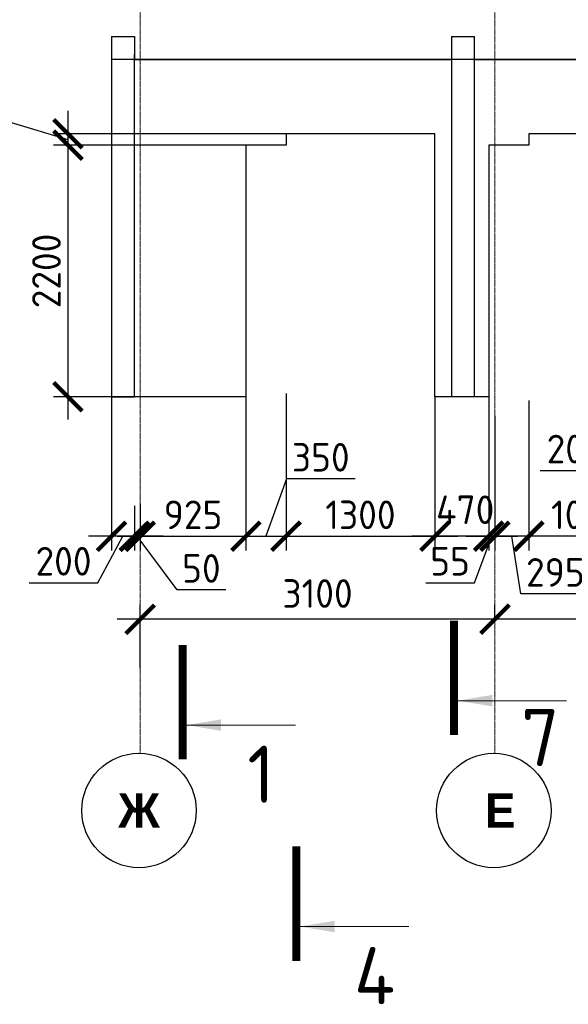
# Model space of a CAD drawing. Header units: millimetres. Extents: x 247266 to 730847, y -636031 to 10052.
# Tile 146 of 256: x 531554 to 536347, y -299511 to -290901. Entities that reach past the tile are written whole.
import ezdxf

# ---------------------------------------------------------------- set-up
doc = ezdxf.new("R2010")
doc.units = ezdxf.units.MM
for name, pattern in [('______5', [1100, 800, -100, 100, -100]), ('________', [0]), ('HIDDEN2', [4.7625, 3.175, -1.5875]), ('осевая', [50.8, 31.75, -6.35, 6.35, -6.35])]:
    doc.linetypes.add(name, pattern=pattern)
for name, color, linetype, lineweight in [('Standard', 7, 'Continuous', 25), ('Оси', 7, '______5', 18), ('Узлы', 7, 'Continuous', 0)]:
    doc.layers.add(name, color=color, linetype=linetype, lineweight=lineweight)
doc.layers.add('РАЗМЕРЫ', color=7, linetype='Continuous')
doc.styles.add('Century Gothic', font='GOTHIC.TTF')
doc.styles.add('GOST-2.304_Type-B', font='GOST_Common.ttf')
doc.dimstyles.new('СПДС', dxfattribs={"dimscale": 100, "dimtxt": 2.5, "dimasz": 2.5, "dimexe": 1.25, "dimexo": 0, "dimtad": 1, "dimdec": 0, "dimtxsty": 'GOST-2.304_Type-B', "dimblk": 'ARCHTICK', "dimcen": 2.5, "dimdle": 2, "dimadec": 0, "dimazin": 2, "dimtfac": 0.75, "dimtdec": 0, "dimtmove": 1, "dimatfit": 3, "dimfxl": 1, "dimtolj": 1, "dimarcsym": 1})

# ---------------------------------------------------------------- blocks, each defined once
blk = doc.blocks.new('NSY101')
at = {"color": 0, "linetype": 'ByBlock', "lineweight": -2}
blk.add_circle((0, 0), 50, dxfattribs=at)
blk = doc.blocks.new('_ArchTick')
at = {"color": 0, "linetype": 'ByBlock', "const_width": 0.15}
blk.add_lwpolyline([(-0.5, -0.5), (0.5, 0.5)], dxfattribs=at)
blk = doc.blocks.new('*D1082')
at = {"color": 0, "lineweight": -2}
for p, q in [((538706.6, -296143.4), (538706.6, -296018.4)), ((539806.6, -296143.4), (539806.6, -296018.4)), ((540006.6, -296143.4), (538506.6, -296143.4))]:
    blk.add_line(p, q, dxfattribs=at)
at = {"layer": 'DEFPOINTS', "color": 0, "ltscale": 100}
for p in [(538706.6, -296143.4), (538706.6, -296143.4), (539806.6, -296143.4)]:
    blk.add_point(p, dxfattribs=at)
at = {"color": 0, "lineweight": -2, "ltscale": 100, "xscale": 250, "yscale": 250, "zscale": 250, "rotation": 180}
blk.add_blockref('_ArchTick', (538706.6, -296143.4), dxfattribs=at)
at = {"color": 0, "lineweight": -2, "ltscale": 100, "xscale": 250, "yscale": 250, "zscale": 250}
blk.add_blockref('_ArchTick', (539806.6, -296143.4), dxfattribs=at)
at = {"color": 0, "lineweight": 0, "ltscale": 100, "insert": (539256.6, -295918.3), "char_height": 250, "width": 83333.333, "attachment_point": 5, "style": 'GOST-2.304_Type-B'}
blk.add_mtext('\\A1;1100', dxfattribs=at)
blk = doc.blocks.new('*D1083')
at = {"color": 0, "lineweight": -2}
for p, q in [((535706.6, -296143.4), (535706.6, -296018.4)), ((538706.6, -296143.4), (538706.6, -296018.4)), ((538906.6, -296143.4), (535506.6, -296143.4))]:
    blk.add_line(p, q, dxfattribs=at)
at = {"layer": 'DEFPOINTS', "color": 0, "ltscale": 100}
for p in [(535706.6, -296143.4), (535706.6, -296143.4), (538706.6, -296143.4)]:
    blk.add_point(p, dxfattribs=at)
at = {"color": 0, "lineweight": -2, "ltscale": 100, "xscale": 250, "yscale": 250, "zscale": 250, "rotation": 180}
blk.add_blockref('_ArchTick', (535706.6, -296143.4), dxfattribs=at)
at = {"color": 0, "lineweight": -2, "ltscale": 100, "xscale": 250, "yscale": 250, "zscale": 250}
blk.add_blockref('_ArchTick', (538706.6, -296143.4), dxfattribs=at)
at = {"color": 0, "lineweight": 0, "ltscale": 100, "insert": (537231.7, -295918.3), "char_height": 250, "width": 83333.333, "attachment_point": 5, "style": 'GOST-2.304_Type-B'}
blk.add_mtext('\\A1;3000', dxfattribs=at)
blk = doc.blocks.new('*D1084')
at = {"color": 0, "lineweight": -2}
for p, q in [((532606.6, -296567), (532606.6, -296018.4)), ((535706.6, -296143.4), (535706.6, -296018.4)), ((535906.6, -296143.4), (532406.6, -296143.4))]:
    blk.add_line(p, q, dxfattribs=at)
at = {"layer": 'DEFPOINTS', "color": 0, "ltscale": 100}
for p in [(532606.6, -296143.4), (535706.6, -296143.4), (532606.6, -296567)]:
    blk.add_point(p, dxfattribs=at)
at = {"color": 0, "lineweight": -2, "ltscale": 100, "xscale": 250, "yscale": 250, "zscale": 250, "rotation": 180}
blk.add_blockref('_ArchTick', (532606.6, -296143.4), dxfattribs=at)
at = {"color": 0, "lineweight": -2, "ltscale": 100, "xscale": 250, "yscale": 250, "zscale": 250}
blk.add_blockref('_ArchTick', (535706.6, -296143.4), dxfattribs=at)
at = {"color": 0, "lineweight": 0, "ltscale": 100, "insert": (534156.6, -295918.3), "char_height": 250, "width": 83333.333, "attachment_point": 5, "style": 'GOST-2.304_Type-B'}
blk.add_mtext('\\A1;3100', dxfattribs=at)
blk = doc.blocks.new('*D1085')
at = {"color": 0, "lineweight": -2}
for p, q in [((551462.2, -296143.4), (551462.2, -296018.4)), ((552562.2, -296143.4), (552562.2, -296018.4)), ((552762.2, -296143.4), (551262.2, -296143.4))]:
    blk.add_line(p, q, dxfattribs=at)
at = {"layer": 'DEFPOINTS', "color": 0, "ltscale": 100}
for p in [(551462.2, -296143.4), (551462.2, -296143.4), (552562.2, -296143.4)]:
    blk.add_point(p, dxfattribs=at)
at = {"color": 0, "lineweight": -2, "ltscale": 100, "xscale": 250, "yscale": 250, "zscale": 250, "rotation": 180}
blk.add_blockref('_ArchTick', (551462.2, -296143.4), dxfattribs=at)
at = {"color": 0, "lineweight": -2, "ltscale": 100, "xscale": 250, "yscale": 250, "zscale": 250}
blk.add_blockref('_ArchTick', (552562.2, -296143.4), dxfattribs=at)
at = {"color": 0, "lineweight": 0, "ltscale": 100, "insert": (552012.2, -295918.3), "char_height": 250, "width": 83333.333, "attachment_point": 5, "style": 'GOST-2.304_Type-B'}
blk.add_mtext('\\A1;1100', dxfattribs=at)
blk = doc.blocks.new('*D1086')
at = {"color": 0, "lineweight": -2}
for p, q in [((548462.2, -296143.4), (548462.2, -296018.4)), ((551462.2, -296143.4), (551462.2, -296018.4)), ((551662.2, -296143.4), (548262.2, -296143.4))]:
    blk.add_line(p, q, dxfattribs=at)
at = {"layer": 'DEFPOINTS', "color": 0, "ltscale": 100}
for p in [(548462.2, -296143.4), (548462.2, -296143.4), (551462.2, -296143.4)]:
    blk.add_point(p, dxfattribs=at)
at = {"color": 0, "lineweight": -2, "ltscale": 100, "xscale": 250, "yscale": 250, "zscale": 250, "rotation": 180}
blk.add_blockref('_ArchTick', (548462.2, -296143.4), dxfattribs=at)
at = {"color": 0, "lineweight": -2, "ltscale": 100, "xscale": 250, "yscale": 250, "zscale": 250}
blk.add_blockref('_ArchTick', (551462.2, -296143.4), dxfattribs=at)
at = {"color": 0, "lineweight": 0, "ltscale": 100, "insert": (549987.3, -295918.3), "char_height": 250, "width": 83333.333, "attachment_point": 5, "style": 'GOST-2.304_Type-B'}
blk.add_mtext('\\A1;3000', dxfattribs=at)
blk = doc.blocks.new('*D1087')
at = {"color": 0, "lineweight": -2}
for p, q in [((545362.2, -296567), (545362.2, -296018.4)), ((548462.2, -296143.4), (548462.2, -296018.4)), ((548662.2, -296143.4), (545162.2, -296143.4))]:
    blk.add_line(p, q, dxfattribs=at)
at = {"layer": 'DEFPOINTS', "color": 0, "ltscale": 100}
for p in [(545362.2, -296143.4), (548462.2, -296143.4), (545362.2, -296567)]:
    blk.add_point(p, dxfattribs=at)
at = {"color": 0, "lineweight": -2, "ltscale": 100, "xscale": 250, "yscale": 250, "zscale": 250, "rotation": 180}
blk.add_blockref('_ArchTick', (545362.2, -296143.4), dxfattribs=at)
at = {"color": 0, "lineweight": -2, "ltscale": 100, "xscale": 250, "yscale": 250, "zscale": 250}
blk.add_blockref('_ArchTick', (548462.2, -296143.4), dxfattribs=at)
at = {"color": 0, "lineweight": 0, "ltscale": 100, "insert": (546912.2, -295918.3), "char_height": 250, "width": 83333.333, "attachment_point": 5, "style": 'GOST-2.304_Type-B'}
blk.add_mtext('\\A1;3100', dxfattribs=at)
blk = doc.blocks.new('*D1163')
at = {"color": 0, "lineweight": -2}
for p, q in [((564889.3, -296356.6), (562939.3, -296356.6)), ((563139.3, -296356.6), (563139.3, -296481.6)), ((564689.3, -296356.6), (564689.3, -296481.6))]:
    blk.add_line(p, q, dxfattribs=at)
at = {"layer": 'DEFPOINTS', "color": 0, "ltscale": 100}
for p in [(563139.3, -296356.6), (563139.3, -296356.6), (564689.3, -296356.6)]:
    blk.add_point(p, dxfattribs=at)
at = {"color": 0, "lineweight": -2, "ltscale": 100, "xscale": 250, "yscale": 250, "zscale": 250, "rotation": 180}
blk.add_blockref('_ArchTick', (563139.3, -296356.6), dxfattribs=at)
at = {"color": 0, "lineweight": -2, "ltscale": 100, "xscale": 250, "yscale": 250, "zscale": 250}
blk.add_blockref('_ArchTick', (564689.3, -296356.6), dxfattribs=at)
at = {"color": 0, "lineweight": 0, "ltscale": 100, "insert": (563914.3, -296131.5), "char_height": 250, "width": 83333.333, "attachment_point": 5, "style": 'GOST-2.304_Type-B'}
blk.add_mtext('\\A1;1550', dxfattribs=at)
blk = doc.blocks.new('*D1164')
at = {"color": 0, "lineweight": -2}
for p, q in [((563339.3, -296356.6), (557239.3, -296356.6)), ((557439.3, -296356.6), (557439.3, -296481.6)), ((563139.3, -296356.6), (563139.3, -296481.6))]:
    blk.add_line(p, q, dxfattribs=at)
at = {"layer": 'DEFPOINTS', "color": 0, "ltscale": 100}
for p in [(557439.3, -296356.6), (557439.3, -296356.6), (563139.3, -296356.6)]:
    blk.add_point(p, dxfattribs=at)
at = {"color": 0, "lineweight": -2, "ltscale": 100, "xscale": 250, "yscale": 250, "zscale": 250, "rotation": 180}
blk.add_blockref('_ArchTick', (557439.3, -296356.6), dxfattribs=at)
at = {"color": 0, "lineweight": -2, "ltscale": 100, "xscale": 250, "yscale": 250, "zscale": 250}
blk.add_blockref('_ArchTick', (563139.3, -296356.6), dxfattribs=at)
at = {"color": 0, "lineweight": 0, "ltscale": 100, "insert": (560314.5, -296131.3), "char_height": 250, "width": 83333.333, "attachment_point": 5, "style": 'GOST-2.304_Type-B'}
blk.add_mtext('\\A1;5700', dxfattribs=at)
blk = doc.blocks.new('*D1383')
at = {"layer": 'DEFPOINTS', "color": 0, "ltscale": 100}
for p in [(536001.6, -294230.9), (537001.6, -294739.4), (536001.6, -295417.9)]:
    blk.add_point(p, dxfattribs=at)
at = {"layer": 'РАЗМЕРЫ', "color": 0, "lineweight": -2}
for p, q in [((536001.6, -294230.9), (536001.6, -295542.9)), ((537001.6, -294739.4), (537001.6, -295542.9)), ((537201.6, -295417.9), (535801.6, -295417.9))]:
    blk.add_line(p, q, dxfattribs=at)
at = {"layer": 'РАЗМЕРЫ', "color": 0, "lineweight": -2, "ltscale": 100, "xscale": 250, "yscale": 250, "zscale": 250, "rotation": 180}
blk.add_blockref('_ArchTick', (536001.6, -295417.9), dxfattribs=at)
at = {"layer": 'РАЗМЕРЫ', "color": 0, "lineweight": -2, "ltscale": 100, "xscale": 250, "yscale": 250, "zscale": 250}
blk.add_blockref('_ArchTick', (537001.6, -295417.9), dxfattribs=at)
at = {"layer": 'РАЗМЕРЫ', "color": 0, "lineweight": 0, "ltscale": 100, "insert": (536501.6, -295230.3), "char_height": 250, "attachment_point": 5, "style": 'GOST-2.304_Type-B'}
blk.add_mtext('\\A1;1000', dxfattribs=at)
blk = doc.blocks.new('*D1384')
at = {"layer": 'DEFPOINTS', "color": 0, "ltscale": 100}
for p in [(535651.6, -294104.8), (535181.6, -295032.9), (535181.6, -295417.9)]:
    blk.add_point(p, dxfattribs=at)
at = {"layer": 'РАЗМЕРЫ', "color": 0, "lineweight": -2}
for p, q in [((535651.6, -294104.8), (535651.6, -295542.9)), ((535181.6, -295032.9), (535181.6, -295542.9)), ((535851.6, -295417.9), (534981.6, -295417.9))]:
    blk.add_line(p, q, dxfattribs=at)
at = {"layer": 'РАЗМЕРЫ', "color": 0, "lineweight": -2, "ltscale": 100, "xscale": 250, "yscale": 250, "zscale": 250, "rotation": 180}
blk.add_blockref('_ArchTick', (535181.6, -295417.9), dxfattribs=at)
at = {"layer": 'РАЗМЕРЫ', "color": 0, "lineweight": -2, "ltscale": 100, "xscale": 250, "yscale": 250, "zscale": 250}
blk.add_blockref('_ArchTick', (535651.6, -295417.9), dxfattribs=at)
at = {"layer": 'РАЗМЕРЫ', "color": 0, "lineweight": 0, "ltscale": 100, "insert": (535446.6, -295186.1), "char_height": 250, "attachment_point": 5, "style": 'GOST-2.304_Type-B'}
blk.add_mtext('\\A1;470', dxfattribs=at)
blk = doc.blocks.new('*D1387')
at = {"layer": 'DEFPOINTS', "color": 0, "ltscale": 100}
for p in [(536001.6, -294230.9), (535706.6, -295242), (535706.6, -295417.9)]:
    blk.add_point(p, dxfattribs=at)
at = {"layer": 'РАЗМЕРЫ', "color": 0, "lineweight": -2}
for p, q in [((536001.6, -294230.9), (536001.6, -295542.9)), ((535706.6, -295242), (535706.6, -295542.9)), ((536201.6, -295417.9), (535506.6, -295417.9)), ((535934, -295921.3), (535854.1, -295417.9)), ((536534.5, -295921.3), (535934, -295921.3))]:
    blk.add_line(p, q, dxfattribs=at)
at = {"layer": 'РАЗМЕРЫ', "color": 0, "lineweight": -2, "ltscale": 100, "xscale": 250, "yscale": 250, "zscale": 250, "rotation": 180}
blk.add_blockref('_ArchTick', (535706.6, -295417.9), dxfattribs=at)
at = {"layer": 'РАЗМЕРЫ', "color": 0, "lineweight": -2, "ltscale": 100, "xscale": 250, "yscale": 250, "zscale": 250}
blk.add_blockref('_ArchTick', (536001.6, -295417.9), dxfattribs=at)
at = {"layer": 'РАЗМЕРЫ', "color": 0, "lineweight": 0, "ltscale": 100, "insert": (536234.3, -295733.7), "char_height": 250, "attachment_point": 5, "style": 'GOST-2.304_Type-B'}
blk.add_mtext('\\A1;295', dxfattribs=at)
blk = doc.blocks.new('*D1388')
at = {"layer": 'DEFPOINTS', "color": 0, "ltscale": 100}
for p in [(532606.6, -295135.4), (532556.6, -295151.7), (532556.6, -295417.9)]:
    blk.add_point(p, dxfattribs=at)
at = {"layer": 'РАЗМЕРЫ', "color": 0, "lineweight": -2}
for p, q in [((532606.6, -295135.4), (532606.6, -295542.9)), ((532556.6, -295151.7), (532556.6, -295542.9)), ((532806.6, -295417.9), (532356.6, -295417.9)), ((532928.6, -295886.4), (532581.6, -295417.9)), ((533353.9, -295886.4), (532928.6, -295886.4))]:
    blk.add_line(p, q, dxfattribs=at)
at = {"layer": 'РАЗМЕРЫ', "color": 0, "lineweight": -2, "ltscale": 100, "xscale": 250, "yscale": 250, "zscale": 250}
blk.add_blockref('_ArchTick', (532556.6, -295417.9), dxfattribs=at)
at = {"layer": 'РАЗМЕРЫ', "color": 0, "lineweight": -2, "ltscale": 100, "xscale": 250, "yscale": 250, "zscale": 250, "rotation": 180}
blk.add_blockref('_ArchTick', (532606.6, -295417.9), dxfattribs=at)
at = {"layer": 'РАЗМЕРЫ', "color": 0, "lineweight": 0, "ltscale": 100, "insert": (533141.3, -295698.8), "char_height": 250, "attachment_point": 5, "style": 'GOST-2.304_Type-B'}
blk.add_mtext('\\A1;50', dxfattribs=at)
blk = doc.blocks.new('*D1396')
at = {"layer": 'DEFPOINTS', "color": 0, "ltscale": 100}
for p in [(532356.6, -294198.2), (532556.6, -295151.7), (532356.6, -295417.9)]:
    blk.add_point(p, dxfattribs=at)
at = {"layer": 'РАЗМЕРЫ', "color": 0, "lineweight": -2}
for p, q in [((532356.6, -294198.2), (532356.6, -295542.9)), ((532556.6, -295151.7), (532556.6, -295542.9)), ((532756.6, -295417.9), (532156.6, -295417.9)), ((532237.4, -295824.1), (532456.6, -295417.9)), ((531636.9, -295824.1), (532237.4, -295824.1))]:
    blk.add_line(p, q, dxfattribs=at)
at = {"layer": 'РАЗМЕРЫ', "color": 0, "lineweight": -2, "ltscale": 100, "xscale": 250, "yscale": 250, "zscale": 250, "rotation": 180}
blk.add_blockref('_ArchTick', (532356.6, -295417.9), dxfattribs=at)
at = {"layer": 'РАЗМЕРЫ', "color": 0, "lineweight": -2, "ltscale": 100, "xscale": 250, "yscale": 250, "zscale": 250}
blk.add_blockref('_ArchTick', (532556.6, -295417.9), dxfattribs=at)
at = {"layer": 'РАЗМЕРЫ', "color": 0, "lineweight": 0, "ltscale": 100, "insert": (531937.2, -295636.5), "char_height": 250, "attachment_point": 5, "style": 'GOST-2.304_Type-B'}
blk.add_mtext('\\A1;200', dxfattribs=at)
blk = doc.blocks.new('*D1391')
at = {"layer": 'DEFPOINTS', "color": 0, "ltscale": 100}
for p in [(537001.6, -292365), (537201.6, -292395.1), (537001.6, -294516.1)]:
    blk.add_point(p, dxfattribs=at)
at = {"layer": 'РАЗМЕРЫ', "color": 0, "lineweight": -2}
for p, q in [((537001.6, -292365), (537001.6, -294641.1)), ((537201.6, -292395.1), (537201.6, -294641.1)), ((536702.7, -294842.9), (537101.6, -294516.1)), ((537401.6, -294516.1), (536801.6, -294516.1)), ((536102.2, -294842.9), (536702.7, -294842.9))]:
    blk.add_line(p, q, dxfattribs=at)
at = {"layer": 'РАЗМЕРЫ', "color": 0, "lineweight": -2, "ltscale": 100, "xscale": 250, "yscale": 250, "zscale": 250, "rotation": 180}
blk.add_blockref('_ArchTick', (537001.6, -294516.1), dxfattribs=at)
at = {"layer": 'РАЗМЕРЫ', "color": 0, "lineweight": -2, "ltscale": 100, "xscale": 250, "yscale": 250, "zscale": 250}
blk.add_blockref('_ArchTick', (537201.6, -294516.1), dxfattribs=at)
at = {"layer": 'РАЗМЕРЫ', "color": 0, "lineweight": 0, "ltscale": 100, "insert": (536402.4, -294655.3), "char_height": 250, "attachment_point": 5, "style": 'GOST-2.304_Type-B'}
blk.add_mtext('\\A1;200', dxfattribs=at)
blk = doc.blocks.new('*D1402')
at = {"layer": 'DEFPOINTS', "color": 0, "ltscale": 100}
for p in [(534531.4, -291898.2), (531975.8, -291998.2), (533881.1, -291998.2)]:
    blk.add_point(p, dxfattribs=at)
at = {"layer": 'РАЗМЕРЫ', "color": 0, "lineweight": -2}
for p, q in [((531381.6, -291219.5), (531381.6, -291770)), ((531381.6, -291770), (531975.8, -291948.2)), ((531975.8, -291698.2), (531975.8, -292198.2)), ((534531.4, -291898.2), (531850.8, -291898.2)), ((533881.1, -291998.2), (531850.8, -291998.2))]:
    blk.add_line(p, q, dxfattribs=at)
at = {"layer": 'РАЗМЕРЫ', "color": 0, "lineweight": -2, "ltscale": 100, "xscale": 250, "yscale": 250, "zscale": 250}
for p, rotation in [((531975.8, -291898.2), 270), ((531975.8, -291998.2), 90)]:
    blk.add_blockref('_ArchTick', p, dxfattribs=dict(at, rotation=rotation))
at = {"layer": 'РАЗМЕРЫ', "color": 0, "lineweight": 0, "ltscale": 100, "insert": (531194, -291494.8), "char_height": 250, "attachment_point": 5, "rotation": 90, "style": 'GOST-2.304_Type-B'}
blk.add_mtext('\\A1;100', dxfattribs=at)
blk = doc.blocks.new('*D1749')
at = {"layer": 'DEFPOINTS', "color": 0, "ltscale": 100}
for p in [(533531.1, -294198.2), (532606.6, -295135.4), (533531.1, -295417.9)]:
    blk.add_point(p, dxfattribs=at)
at = {"layer": 'РАЗМЕРЫ', "color": 0, "lineweight": -2}
for p, q in [((533531.1, -294198.2), (533531.1, -295542.9)), ((532606.6, -295135.4), (532606.6, -295542.9)), ((532406.6, -295417.9), (533731.1, -295417.9))]:
    blk.add_line(p, q, dxfattribs=at)
at = {"layer": 'РАЗМЕРЫ', "color": 0, "lineweight": -2, "ltscale": 100, "xscale": 250, "yscale": 250, "zscale": 250, "rotation": 180}
blk.add_blockref('_ArchTick', (532606.6, -295417.9), dxfattribs=at)
at = {"layer": 'РАЗМЕРЫ', "color": 0, "lineweight": -2, "ltscale": 100, "xscale": 250, "yscale": 250, "zscale": 250}
blk.add_blockref('_ArchTick', (533531.1, -295417.9), dxfattribs=at)
at = {"layer": 'РАЗМЕРЫ', "color": 0, "lineweight": 0, "ltscale": 100, "insert": (533068.9, -295230.3), "char_height": 250, "attachment_point": 5, "style": 'GOST-2.304_Type-B'}
blk.add_mtext('\\A1;925', dxfattribs=at)
blk = doc.blocks.new('*D1750')
at = {"layer": 'DEFPOINTS', "color": 0, "ltscale": 100}
for p in [(533881.1, -294169.4), (533531.1, -294198.2), (533881.1, -295417.9)]:
    blk.add_point(p, dxfattribs=at)
at = {"layer": 'РАЗМЕРЫ', "color": 0, "lineweight": -2}
for p, q in [((533881.1, -294169.4), (533881.1, -295542.9)), ((533531.1, -294198.2), (533531.1, -295542.9)), ((533884.3, -294914.9), (533706.1, -295417.9)), ((534484.7, -294914.9), (533884.3, -294914.9)), ((533331.1, -295417.9), (534081.1, -295417.9))]:
    blk.add_line(p, q, dxfattribs=at)
at = {"layer": 'РАЗМЕРЫ', "color": 0, "lineweight": -2, "ltscale": 100, "xscale": 250, "yscale": 250, "zscale": 250, "rotation": 180}
blk.add_blockref('_ArchTick', (533531.1, -295417.9), dxfattribs=at)
at = {"layer": 'РАЗМЕРЫ', "color": 0, "lineweight": -2, "ltscale": 100, "xscale": 250, "yscale": 250, "zscale": 250}
blk.add_blockref('_ArchTick', (533881.1, -295417.9), dxfattribs=at)
at = {"layer": 'РАЗМЕРЫ', "color": 0, "lineweight": 0, "ltscale": 100, "insert": (534184.5, -294727.2), "char_height": 250, "attachment_point": 5, "style": 'GOST-2.304_Type-B'}
blk.add_mtext('\\A1;350', dxfattribs=at)
blk = doc.blocks.new('*D1751')
at = {"layer": 'DEFPOINTS', "color": 0, "ltscale": 100}
for p in [(533881.1, -294169.4), (535181.6, -294198.2), (535181.6, -295417.9)]:
    blk.add_point(p, dxfattribs=at)
at = {"layer": 'РАЗМЕРЫ', "color": 0, "lineweight": -2}
for p, q in [((533881.1, -294169.4), (533881.1, -295542.9)), ((535181.6, -294198.2), (535181.6, -295542.9)), ((533681.1, -295417.9), (535381.6, -295417.9))]:
    blk.add_line(p, q, dxfattribs=at)
at = {"layer": 'РАЗМЕРЫ', "color": 0, "lineweight": -2, "ltscale": 100, "xscale": 250, "yscale": 250, "zscale": 250, "rotation": 180}
blk.add_blockref('_ArchTick', (533881.1, -295417.9), dxfattribs=at)
at = {"layer": 'РАЗМЕРЫ', "color": 0, "lineweight": -2, "ltscale": 100, "xscale": 250, "yscale": 250, "zscale": 250}
blk.add_blockref('_ArchTick', (535181.6, -295417.9), dxfattribs=at)
at = {"layer": 'РАЗМЕРЫ', "color": 0, "lineweight": 0, "ltscale": 100, "insert": (534531.4, -295230.3), "char_height": 250, "attachment_point": 5, "style": 'GOST-2.304_Type-B'}
blk.add_mtext('\\A1;1300', dxfattribs=at)
blk = doc.blocks.new('*D1752')
at = {"layer": 'DEFPOINTS', "color": 0, "ltscale": 100}
for p in [(535651.6, -294104.8), (535706.6, -294362), (535706.6, -295417.9)]:
    blk.add_point(p, dxfattribs=at)
at = {"layer": 'РАЗМЕРЫ', "color": 0, "lineweight": -2}
for p, q in [((535651.6, -294104.8), (535651.6, -295542.9)), ((535706.6, -294362), (535706.6, -295542.9)), ((535451.6, -295417.9), (535906.6, -295417.9)), ((535526.8, -295824.1), (535679.1, -295417.9)), ((535101.5, -295824.1), (535526.8, -295824.1))]:
    blk.add_line(p, q, dxfattribs=at)
at = {"layer": 'РАЗМЕРЫ', "color": 0, "lineweight": -2, "ltscale": 100, "xscale": 250, "yscale": 250, "zscale": 250}
blk.add_blockref('_ArchTick', (535651.6, -295417.9), dxfattribs=at)
at = {"layer": 'РАЗМЕРЫ', "color": 0, "lineweight": -2, "ltscale": 100, "xscale": 250, "yscale": 250, "zscale": 250, "rotation": 180}
blk.add_blockref('_ArchTick', (535706.6, -295417.9), dxfattribs=at)
at = {"layer": 'РАЗМЕРЫ', "color": 0, "lineweight": 0, "ltscale": 100, "insert": (535314.2, -295636.5), "char_height": 250, "attachment_point": 5, "style": 'GOST-2.304_Type-B'}
blk.add_mtext('\\A1;55', dxfattribs=at)
blk = doc.blocks.new('*D1756')
at = {"layer": 'DEFPOINTS', "color": 0, "ltscale": 100}
for p in [(532866, -291998.2), (531975.8, -294198.2), (532866, -294198.2)]:
    blk.add_point(p, dxfattribs=at)
at = {"layer": 'РАЗМЕРЫ', "color": 0, "lineweight": -2}
for p, q in [((531975.8, -291798.2), (531975.8, -294398.2)), ((532866, -291998.2), (531850.8, -291998.2)), ((532866, -294198.2), (531850.8, -294198.2))]:
    blk.add_line(p, q, dxfattribs=at)
at = {"layer": 'РАЗМЕРЫ', "color": 0, "lineweight": -2, "ltscale": 100, "xscale": 250, "yscale": 250, "zscale": 250}
for p, rotation in [((531975.8, -291998.2), 90), ((531975.8, -294198.2), 270)]:
    blk.add_blockref('_ArchTick', p, dxfattribs=dict(at, rotation=rotation))
at = {"layer": 'РАЗМЕРЫ', "color": 0, "lineweight": 0, "ltscale": 100, "insert": (531788.1, -293098.2), "char_height": 250, "attachment_point": 5, "rotation": 90, "style": 'GOST-2.304_Type-B'}
blk.add_mtext('\\A1;2200', dxfattribs=at)

msp = doc.modelspace()

# ---------------------------------------------------------------- linework, layer by layer
at = {"linetype": 'HIDDEN2', "transparency": 33554687}
for p, q in [((539306.6, -291248.21), (532356.6, -291248.21)), ((532556.6, -294198.21), (532556.6, -291206.13)), ((535326.6, -291248.21), (535326.6, -294198.21)), ((535526.6, -294198.21), (535526.6, -291248.21))]:
    msp.add_line(p, q, dxfattribs=at)
at = {"layer": 'Standard', "linetype": '________', "lineweight": 30, "transparency": 33554687}
for p, q in [((532356.6, -291048.21), (532356.6, -291248.21)), ((532356.6, -291048.21), (532556.6, -291048.21)), ((532556.6, -291048.21), (532556.6, -291248.21)), ((535326.6, -291048.21), (535326.6, -291248.21)), ((535326.6, -291048.21), (535526.6, -291048.21)), ((535526.6, -291248.21), (535526.6, -291048.21)), ((532356.6, -291206.13), (532356.6, -294198.21)), ((532556.6, -291248.21), (535326.6, -291248.21)), ((535526.6, -291248.21), (537216.6, -291248.21)), ((533881.13, -291898.21), (533881.13, -291998.21)), ((535181.59, -291898.21), (533881.13, -291898.21)), ((535181.59, -294198.21), (535181.59, -291898.21)), ((537001.59, -291898.21), (536001.59, -291898.21)), ((533531.13, -291998.21), (533531.13, -294198.21)), ((535651.59, -291998.21), (535651.59, -294198.21)), ((532356.6, -294198.21), (532556.6, -294198.21)), ((533531.13, -294198.21), (532556.6, -294198.21)), ((535651.59, -294198.21), (535181.59, -294198.21))]:
    msp.add_line(p, q, dxfattribs=at)
at = {"layer": 'Standard', "linetype": 'Continuous', "lineweight": 25, "transparency": 33554687}
msp.add_line((532556.6, -291248.21), (532356.6, -291248.21), dxfattribs=at)
at = {"layer": 'Standard', "linetype": '________', "lineweight": 30, "transparency": 33554687}
for points in [[(533881.13, -291898.21), (533881.13, -291998.21), (533531.13, -291998.21)], [(536001.59, -291898.21), (536001.59, -291998.21), (535651.59, -291998.21)]]:
    msp.add_lwpolyline(points, dxfattribs=at)
at = {"layer": 'Оси', "linetype": 'осевая', "lineweight": 0, "ltscale": 0.3, "transparency": 33554687}
for p, q in [((532606.6, -297312.23), (532606.6, -288990.25)), ((535706.6, -297312.23), (535706.6, -288990.25))]:
    msp.add_line(p, q, dxfattribs=at)
at = {"layer": 'Узлы', "linetype": 'Continuous', "lineweight": 0}
for p, q in [((535382.32, -296855.54, 200), (536332.32, -296855.54, 200)), ((533012.49, -297069.12, 200), (533962.49, -297069.12, 200)), ((534005.03, -298830.57, 200), (534955.03, -298830.57, 200))]:
    msp.add_line(p, q, dxfattribs=at)
at = {"layer": 'Узлы', "linetype": 'Continuous', "lineweight": 0, "const_width": 70, "elevation": 200}
for points in [[(535347.32, -297155.54), (535347.32, -296155.54)], [(532977.49, -297369.12), (532977.49, -296369.12)], [(533970.03, -299130.57), (533970.03, -298130.57)]]:
    msp.add_lwpolyline(points, dxfattribs=at)
at = {"layer": 'Узлы', "linetype": 'Continuous', "lineweight": 0}
for points in [[(535382.32, -296855.54, 200), (535682.77, -296905.82, 200), (535682.77, -296805.26, 200)], [(533012.49, -297069.12, 200), (533312.94, -297119.4, 200), (533312.94, -297018.84, 200)], [(534005.03, -298830.57, 200), (534305.48, -298880.85, 200), (534305.48, -298780.29, 200)]]:
    msp.add_solid(points, dxfattribs=at)

# ---------------------------------------------------------------- block references
at = {"layer": 'Оси', "linetype": 'Continuous', "lineweight": 25, "transparency": 33554687, "xscale": 9.999999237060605, "yscale": 9.999999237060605, "zscale": 9.999999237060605, "rotation": 90.00000000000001}
for p in [(532596.49, -297815.84), (535696.49, -297815.84)]:
    msp.add_blockref('NSY101', p, dxfattribs=at)

# ---------------------------------------------------------------- texts
at = {"layer": 'Оси', "linetype": 'Continuous', "lineweight": 25, "transparency": 33554687, "char_height": 300, "attachment_point": 5, "style": 'Century Gothic'}
for s, insert, width in [('\\A1;{\\fCentury Gothic|i0|b1;\\H300.000000;\\W1.000000;\\C16;Ж}\\P', (532596.49, -297815.84), 540), ('\\A1;{\\fCentury Gothic|i0|b1;\\H300.000000;\\W1.000000;\\C16; Е}\\P', (535696.49, -297815.84), 480)]:
    msp.add_mtext(s, dxfattribs=dict(at, insert=insert, width=width))
at = {"layer": 'Узлы', "linetype": 'Continuous', "lineweight": 0, "char_height": 500, "attachment_point": 5, "style": 'GOST-2.304_Type-B'}
for s, insert in [('7', (536102.63, -297176.91, 200)), ('1', (533662.48, -297499.12, 200)), ('4', (534655.03, -299260.57, 200))]:
    msp.add_mtext_dynamic_manual_height_columns(s, width=723.8798, gutter_width=25, heights=[0], dxfattribs=dict(at, insert=insert))

# ---------------------------------------------------------------- dimensions: what is measured, and where the dimension line sits
at = {"lineweight": 0}
for base, p1, p2, picture, middle in [((532606.6, -296143.42), (535706.6, -296143.42), (532606.6, -296566.95), '*D1084', (534156.6, -296143.42)), ((535706.6, -296143.42), (538706.6, -296143.42), (535706.6, -296143.42), '*D1083', (537231.75, -296143.42)), ((538706.6, -296143.42), (539806.6, -296143.42), (538706.6, -296143.42), '*D1082', (539256.6, -296143.42)), ((545362.16, -296143.42), (548462.16, -296143.42), (545362.16, -296566.95), '*D1087', (546912.16, -296143.42)), ((548462.16, -296143.42), (551462.16, -296143.42), (548462.16, -296143.42), '*D1086', (549987.32, -296143.42)), ((551462.16, -296143.42), (552562.16, -296143.42), (551462.16, -296143.42), '*D1085', (552012.16, -296143.42)), ((557439.34, -296356.63), (563139.34, -296356.63), (557439.34, -296356.63), '*D1164', (560314.5, -296356.63)), ((563139.34, -296356.63), (564689.34, -296356.63), (563139.34, -296356.63), '*D1163', (563914.34, -296356.63))]:
    dim = msp.add_linear_dim(base=base, p1=p1, p2=p2, angle=180, dimstyle='СПДС', override={"dimgap": 1}, dxfattribs=at)
    dim.commit()
    dim.dimension.update_dxf_attribs({"geometry": picture, "text_midpoint": middle, "dimtype": 160})
at = {"layer": 'РАЗМЕРЫ', "lineweight": 0}
for base, p1, p2, angle, picture, middle in [((531975.77, -291998.21), (534531.36, -291898.21), (533881.13, -291998.21), 90, '*D1402', (531194.02, -291707.47)), ((531975.77, -294198.21), (532865.95, -291998.21), (532865.95, -294198.21), 90, '*D1756', (531788.15, -293098.21)), ((535181.59, -295417.89), (533881.13, -294169.4), (535181.59, -294198.21), 180, '*D1751', (534531.36, -295230.26)), ((533531.13, -295417.89), (532606.6, -295135.41, -560), (533531.13, -294198.21), 180, '*D1749', (533068.86, -295230.26)), ((536001.59, -295417.89), (537001.59, -294739.44), (536001.59, -294230.93, 200), 180, '*D1383', (536501.59, -295230.26))]:
    dim = msp.add_linear_dim(base=base, p1=p1, p2=p2, angle=angle, dimstyle='СПДС', dxfattribs=at)
    dim.commit()
    dim.dimension.update_dxf_attribs({"geometry": picture, "text_midpoint": middle})
dim = msp.add_linear_dim(base=(537001.59, -294516.11), p1=(537201.59, -292395.08), p2=(537001.59, -292365.02), dimstyle='СПДС', dxfattribs=at)
dim.commit()
dim.dimension.update_dxf_attribs({"geometry": '*D1391', "text_midpoint": (536640.16, -294842.89), "dimtype": 160})
for base, p1, p2, picture, middle in [((535181.59, -295417.89), (535651.59, -294104.8), (535181.59, -295032.93), '*D1384', (535446.58, -295374.01)), ((535706.6, -295417.89), (535651.59, -294104.8), (535706.6, -294361.97), '*D1752', (535464.33, -295824.14)), ((533881.13, -295417.89), (533531.13, -294198.21), (533881.13, -294169.4), '*D1750', (533946.76, -294914.86)), ((532356.6, -295417.89), (532556.6, -295151.75, -200), (532356.6, -294198.21), '*D1396', (532174.89, -295824.14)), ((535706.59, -295417.89), (536001.59, -294230.93, 200), (535706.59, -295242.01, -200), '*D1387', (535996.55, -295921.34)), ((532556.6, -295417.89), (532606.6, -295135.41, -560), (532556.6, -295151.75, -200), '*D1388', (532991.14, -295886.38))]:
    dim = msp.add_linear_dim(base=base, p1=p1, p2=p2, angle=180, dimstyle='СПДС', dxfattribs=at)
    dim.commit()
    dim.dimension.update_dxf_attribs({"geometry": picture, "text_midpoint": middle, "dimtype": 160})

doc.saveas('drawing.dxf')
